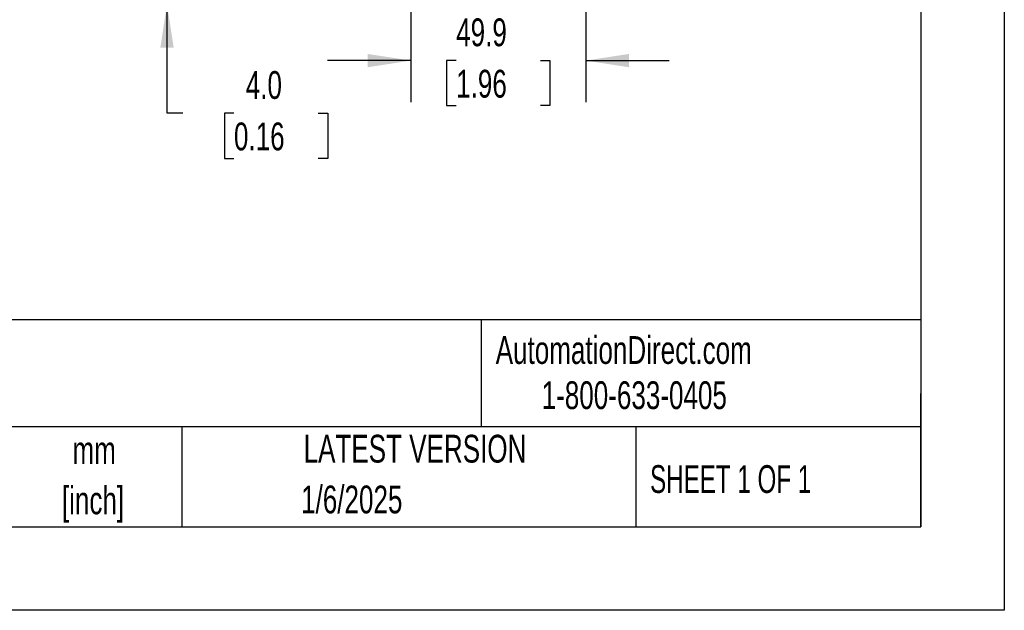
# Model space of a CAD drawing. Header units: millimetres. Extents: x 0 to 1048, y 0 to 810.
# Tile 22 of 45: x 767 to 1048, y 0 to 169. Entities that reach past the tile are written whole.
import ezdxf

# ---------------------------------------------------------------- set-up
doc = ezdxf.new("R2010")
doc.units = ezdxf.units.MM
doc.header["$LTSCALE"] = 3.75
doc.linetypes.add('CENTERX2', pattern=[20.32, 12.7, -2.54, 2.54, -2.54])
doc.layers.add('DIMENSIONS', color=140, linetype='Continuous', lineweight=25)
doc.layers.add('TEXT', color=140, linetype='Continuous', lineweight=25)
doc.styles.add('SLDTEXTSTYLE0', font='TXT', dxfattribs={"width": 0.7})
doc.styles.add('SLDTEXTSTYLE1', font='TXT', dxfattribs={"width": 0.65})
doc.dimstyles.new('SLDDIMSTYLE1', dxfattribs={"dimtxt": 8.092529, "dimasz": 12.3825, "dimexe": 0, "dimexo": 0.0625, "dimgap": 2.023132, "dimtad": 0, "dimtih": 1, "dimtoh": 1, "dimrnd": 1e-09, "dimzin": 12, "dimdsep": 46, "dimtxsty": 'SLDTEXTSTYLE0', "dimsah": 1, "dimcen": 0.09, "dimadec": 0, "dimazin": 3, "dimtfac": 1, "dimtmove": 0, "dimatfit": 0, "dimfxl": 0, "dimfrac": 2, "dimtolj": 1, "dimtzin": 12, "dimarcsym": 0})
doc.dimstyles.new('SLDDIMSTYLE3', dxfattribs={"dimtxt": 8.092529, "dimasz": 12.3825, "dimexe": 0, "dimexo": 0.0625, "dimgap": 2.023132, "dimtad": 0, "dimtih": 1, "dimtoh": 1, "dimrnd": 1e-09, "dimzin": 4, "dimdsep": 46, "dimtxsty": 'SLDTEXTSTYLE0', "dimsah": 1, "dimcen": 0.09, "dimadec": 0, "dimazin": 1, "dimtfac": 1, "dimtmove": 0, "dimatfit": 0, "dimfxl": 0, "dimfrac": 2, "dimtolj": 1, "dimtzin": 12, "dimarcsym": 0})

# ---------------------------------------------------------------- blocks, each defined once
blk = doc.blocks.new('SW_NOTE_0_1')
at = {"layer": 'TEXT', "color": 0, "linetype": 'CENTERX2', "lineweight": 18, "char_height": 7.937, "attachment_point": 2, "style": 'SLDTEXTSTYLE0'}
for s, insert in [('mm', (10.67, 10.23)), ('[inch]', (10.35, -4.1))]:
    blk.add_mtext(s, dxfattribs=dict(at, insert=insert))
blk = doc.blocks.new('_D_28')
at = {"layer": 'DIMENSIONS'}
for p, q in [((878.4, 215.52), (878.4, 145.03)), ((928.28, 215.52), (928.28, 145.03)), ((878.4, 156.94), (854.59, 156.94)), ((891.32, 156.94), (888.6, 156.94)), ((888.6, 156.94), (888.6, 144.08)), ((915.37, 156.94), (918.08, 156.94)), ((918.08, 156.94), (918.08, 144.08)), ((928.28, 156.94), (952.1, 156.94)), ((888.6, 144.08), (891.32, 144.08)), ((918.08, 144.08), (915.37, 144.08))]:
    blk.add_line(p, q, dxfattribs=at)
for points in [[(878.4, 156.94), (866.02, 158.84), (866.02, 155.03)], [(928.28, 156.94), (940.67, 155.03), (940.67, 158.84)]]:
    blk.add_solid(points, dxfattribs=at)
at = {"layer": 'DIMENSIONS', "char_height": 7.937, "attachment_point": 1, "style": 'SLDTEXTSTYLE0'}
for s, insert in [('49.9', (891.32, 168.98)), ('1.96', (891.32, 154.31))]:
    blk.add_mtext(s, dxfattribs=dict(at, insert=insert))
blk = doc.blocks.new('_D_30')
at = {"layer": 'DIMENSIONS'}
for p, q in [((808.8, 176.99), (808.8, 200.8)), ((819.94, 176.99), (796.89, 176.99)), ((835.11, 176.99), (825.65, 176.99)), ((835, 172.99), (796.89, 172.99)), ((808.8, 141.89), (808.8, 172.99)), ((813.32, 141.89), (808.8, 141.89)), ((827.9, 141.89), (825.19, 141.89)), ((825.19, 141.89), (825.19, 129.03)), ((851.95, 141.89), (854.67, 141.89)), ((854.67, 141.89), (854.67, 129.03)), ((825.19, 129.03), (827.9, 129.03)), ((854.67, 129.03), (851.95, 129.03))]:
    blk.add_line(p, q, dxfattribs=at)
for points in [[(808.8, 176.99), (810.7, 189.37), (806.89, 189.37)], [(808.8, 172.99), (806.89, 160.61), (810.7, 160.61)]]:
    blk.add_solid(points, dxfattribs=at)
at = {"layer": 'DIMENSIONS', "char_height": 7.937, "attachment_point": 1, "style": 'SLDTEXTSTYLE0'}
for s, insert in [('4.0', (831.27, 153.94)), ('0.16', (827.9, 139.26))]:
    blk.add_mtext(s, dxfattribs=dict(at, insert=insert))

msp = doc.modelspace()

# ---------------------------------------------------------------- linework, layer by layer
at = {"color": 7, "linetype": 'Continuous'}
for p, q in [((1047.759, 809.635), (1047.759, 0.01)), ((1047.759, 0.01), (0.009, 0.01))]:
    msp.add_line(p, q, dxfattribs=at)
at = {"layer": 'TEXT'}
for p, q in [((1023.937, 785.812), (1023.937, 23.812)), ((1023.937, 82.973), (23.812, 82.973)), ((898.408, 82.973), (898.408, 52.387)), ((1023.937, 23.812), (1023.937, 61.913)), ((1023.937, 52.387), (23.812, 52.387)), ((813.045, 52.387), (813.045, 23.812)), ((942.558, 52.387), (942.558, 23.812)), ((23.812, 23.812), (1023.937, 23.812))]:
    msp.add_line(p, q, dxfattribs=at)

# ---------------------------------------------------------------- block references
at = {"layer": 'TEXT', "linetype": 'CENTERX2', "lineweight": 18}
msp.add_blockref('SW_NOTE_0_1', (777.323, 39.47), dxfattribs=at)

# ---------------------------------------------------------------- texts
for s, insert, char_height, attachment_point, style in [('AutomationDirect.com', (902.606, 78.287), 7.9375, 1, 'SLDTEXTSTYLE0'), ('SSW900A0024T5E2B', (597.942, 75.272), 13.89062, 1, 'SLDTEXTSTYLE0'), ('1-800-633-0405', (915.718, 65.389), 7.9375, 1, 'SLDTEXTSTYLE0'), ('LATEST VERSION', (879.57, 50.115), 7.9375, 2, 'SLDTEXTSTYLE0'), ('SHEET 1 OF 1', (946.655, 41.443), 7.9375, 1, 'SLDTEXTSTYLE1'), ('1/6/2025', (861.522, 35.627), 7.9375, 2, 'SLDTEXTSTYLE0')]:
    msp.add_mtext(s, dxfattribs=dict(at, insert=insert, char_height=char_height, attachment_point=attachment_point, style=style))

# ---------------------------------------------------------------- dimensions: what is measured, and where the dimension line sits
at = {"layer": 'DIMENSIONS'}
dim = msp.add_linear_dim(base=(928.284, 156.937), p1=(878.402, 220.286), p2=(928.284, 220.286), dimstyle='SLDDIMSTYLE1', dxfattribs=at)
dim.commit()
dim.dimension.update_dxf_attribs({"geometry": '_D_28', "text_midpoint": (903.343, 156.937), "dimtype": 160})
dim = msp.add_linear_dim(base=(808.797, 176.988), p1=(839.763, 172.988), p2=(839.868, 176.988), angle=90, dimstyle='SLDDIMSTYLE3', dxfattribs=at)
dim.commit()
dim.dimension.update_dxf_attribs({"geometry": '_D_30', "text_midpoint": (808.797, 141.892), "dimtype": 160})

doc.saveas('drawing.dxf')
